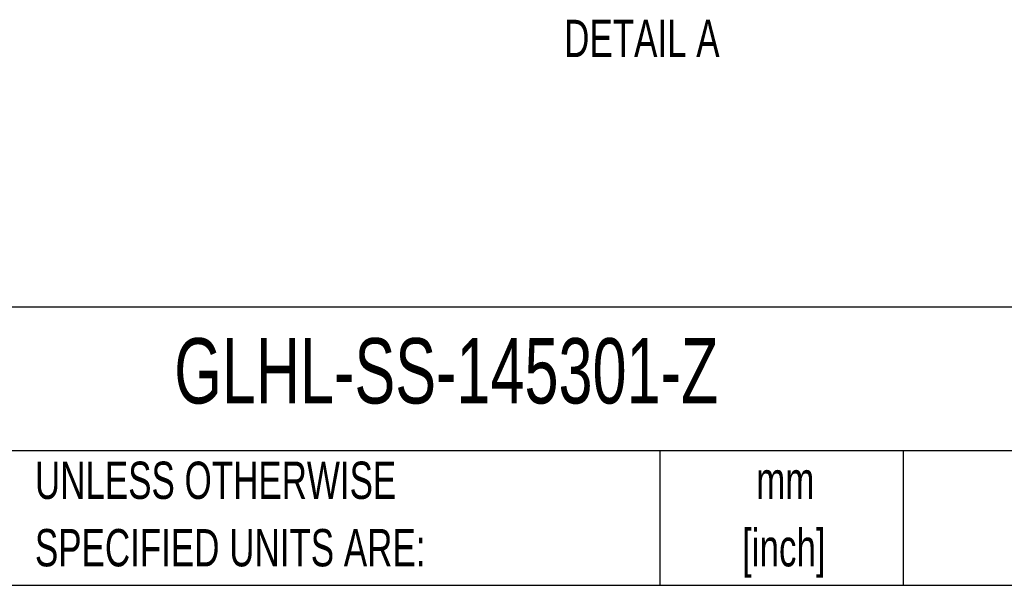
# Model space of a CAD drawing. Header units: millimetres. Extents: x 19 to 819, y 19 to 629.
# Tile 9 of 27: x 500 to 668, y 19 to 115. Entities that reach past the tile are written whole.
import ezdxf

# ---------------------------------------------------------------- set-up
doc = ezdxf.new("R2010")
doc.units = ezdxf.units.MM
doc.header["$LTSCALE"] = 3
doc.layers.add('TEXT', color=140, linetype='Continuous', lineweight=25)
doc.styles.add('SLDTEXTSTYLE0', font='TXT', dxfattribs={"width": 0.7})

msp = doc.modelspace()

# ---------------------------------------------------------------- linework, layer by layer
at = {"layer": 'TEXT'}
for p, q in [((819.15, 66.378), (19.05, 66.378)), ((819.15, 41.91), (19.05, 41.91)), ((609.073, 41.91), (609.073, 19.05)), ((650.436, 41.91), (650.436, 19.05)), ((19.05, 19.05), (819.15, 19.05))]:
    msp.add_line(p, q, dxfattribs=at)

# ---------------------------------------------------------------- texts
at = {"layer": 'TEXT', "style": 'SLDTEXTSTYLE0'}
for s, insert, char_height, attachment_point in [('DETAIL A', (606.007, 115.262), 6.35, 2), ('GLHL-SS-145301-Z', (526.505, 61.093), 11.1125, 1), ('UNLESS OTHERWISE', (502.824, 40.092), 6.35, 1), ('mm', (630.391, 40.084), 6.35, 2), ('SPECIFIED UNITS ARE:', (502.824, 28.625), 6.35, 1), ('[inch]', (630.14, 28.617), 6.35, 2)]:
    msp.add_mtext(s, dxfattribs=dict(at, insert=insert, char_height=char_height, attachment_point=attachment_point))

doc.saveas('drawing.dxf')
